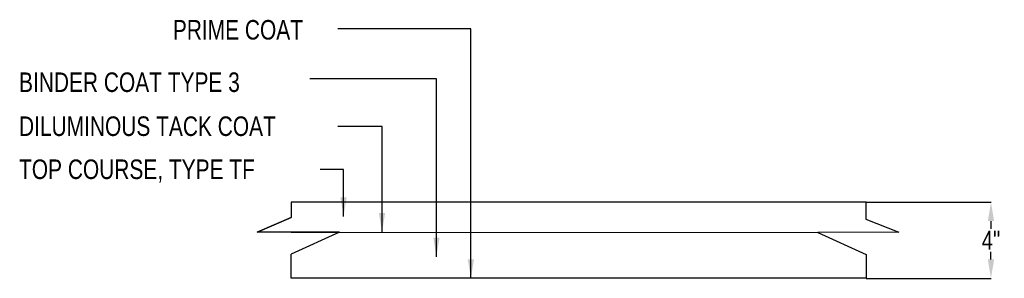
# Model space of a CAD drawing. Header units: inches. Extents: x 126 to 4421, y -327 to 2727.
# Tile 1 of 4: x 378 to 958, y 223 to 376. Entities that reach past the tile are written whole.
import ezdxf

# ---------------------------------------------------------------- set-up
doc = ezdxf.new("R2010")
doc.units = ezdxf.units.IN
doc.header["$MEASUREMENT"] = 0
doc.layers.add('DIMENSION', color=7, linetype='Continuous')
doc.styles.add('120', font='FSIMPLEX.SHX', dxfattribs={"width": 0.8, "height": 11.2})
doc.dimstyles.get("Standard").update_dxf_attribs({"dimscale": 0, "dimtxt": 11.2, "dimasz": 11.2, "dimexe": 0.18, "dimexo": 0.0625, "dimgap": 0.09, "dimtad": 0, "dimtih": 1, "dimtoh": 1, "dimdec": 4, "dimzin": 0, "dimdsep": 46, "dimtxsty": '120', "dimcen": 0.09, "dimclre": 256, "dimclrt": 256, "dimadec": 0, "dimazin": 0, "dimtfac": 1, "dimtdec": 4, "dimtofl": 0, "dimtmove": 0, "dimatfit": 3, "dimfxl": 1, "dimtolj": 1, "dimtzin": 0, "dimarcsym": 0})

# ---------------------------------------------------------------- blocks, each defined once
blk = doc.blocks.new('*D8')
at = {"layer": 'Defpoints', "color": 0, "transparency": 16777216}
for p in [(876.42, 268), (876.42, 223.07), (950.04, 223.07)]:
    blk.add_point(p, dxfattribs=at)
at = {"layer": 'DIMENSION', "lineweight": -2, "transparency": 16777216}
for p, q in [((876.48, 268), (950.22, 268)), ((876.48, 223.07), (950.22, 223.07))]:
    blk.add_line(p, q, dxfattribs=at)
at = {"layer": 'DIMENSION', "color": 0, "lineweight": -2, "transparency": 16777216}
for p, q in [((950.04, 256.8), (950.04, 252.3)), ((950.04, 234.27), (950.04, 238.78))]:
    blk.add_line(p, q, dxfattribs=at)
at = {"layer": 'DIMENSION', "color": 0, "transparency": 16777216}
for points in [[(948.17, 256.8), (951.91, 256.8), (950.04, 268)], [(948.17, 234.27), (951.91, 234.27), (950.04, 223.07)]]:
    blk.add_solid(points, dxfattribs=at)
at = {"layer": 'DIMENSION', "transparency": 16777216, "insert": (950.04, 245.54), "char_height": 11.2, "attachment_point": 5, "style": '120'}
blk.add_mtext('\\A1;4"', dxfattribs=at)

msp = doc.modelspace()

# ---------------------------------------------------------------- linework, layer by layer
for points in [[(876.41511, 258.03747), (876.41511, 268.00281), (537.72457, 268.00281), (537.72457, 258.94318)], [(537.72457, 258.94318), (517.64756, 250.35688)], [(566.11624, 250.35688), (517.64756, 250.35688), (537.72457, 258.94318)], [(876.34249, 258.06635), (895.73325, 250.35688)], [(537.72457, 250.35688), (566.11624, 250.35688)], [(537.72457, 250.35688), (566.11624, 250.35688)], [(566.11624, 250.35688), (537.72457, 237.38698)], [(565.10491, 250.35688), (848.02344, 250.07697)], [(895.73325, 250.35688), (848.02344, 250.07697)], [(848.02344, 250.07697), (876.41511, 237.10707)], [(876.41511, 237.10707), (876.41511, 223.07396), (537.72457, 223.07396), (537.72457, 237.38698)]]:
    msp.add_lwpolyline(points)

# ---------------------------------------------------------------- texts
at = {"layer": 'DIMENSION', "style": '120', "width": 0.8}
for s, p in [('PRIME COAT', (467.91637, 363.94802)), ('BINDER COAT TYPE 3', (377.26805, 333.02226)), ('DILUMINOUS TACK COAT', (377.26805, 307.0667)), ('TOP COURSE, TYPE TF', (377.26805, 281.6634))]:
    msp.add_text(s, height=11.52, dxfattribs=at).set_placement(p)

# ---------------------------------------------------------------- dimensions: what is measured, and where the dimension line sits
at = {"layer": 'DIMENSION'}
dim = msp.add_linear_dim(base=(950.04049, 223.07396), p1=(876.41511, 268.00281), p2=(876.41511, 223.07396), angle=90, text='4"', dimstyle='Standard', override={"dimscale": 1}, dxfattribs=at)
dim.commit()
dim.dimension.update_dxf_attribs({"geometry": '*D8', "text_midpoint": (950.04049, 245.53839)})

# ---------------------------------------------------------------- leaders
for points in [[(643.56076, 223.07396), (643.56076, 370.35641), (565.10491, 370.35641)], [(623.23451, 235.82699), (623.23451, 340.7537), (548.61548, 340.7537)], [(591.17502, 250.33109), (591.17502, 312.58916), (565.19748, 312.58916)], [(568.51389, 259.57356), (568.51389, 287.18585), (554.69555, 287.18585)]]:
    msp.add_leader(points, dimstyle='Standard', override={"dimscale": 1}, dxfattribs=at)

doc.saveas('drawing.dxf')
